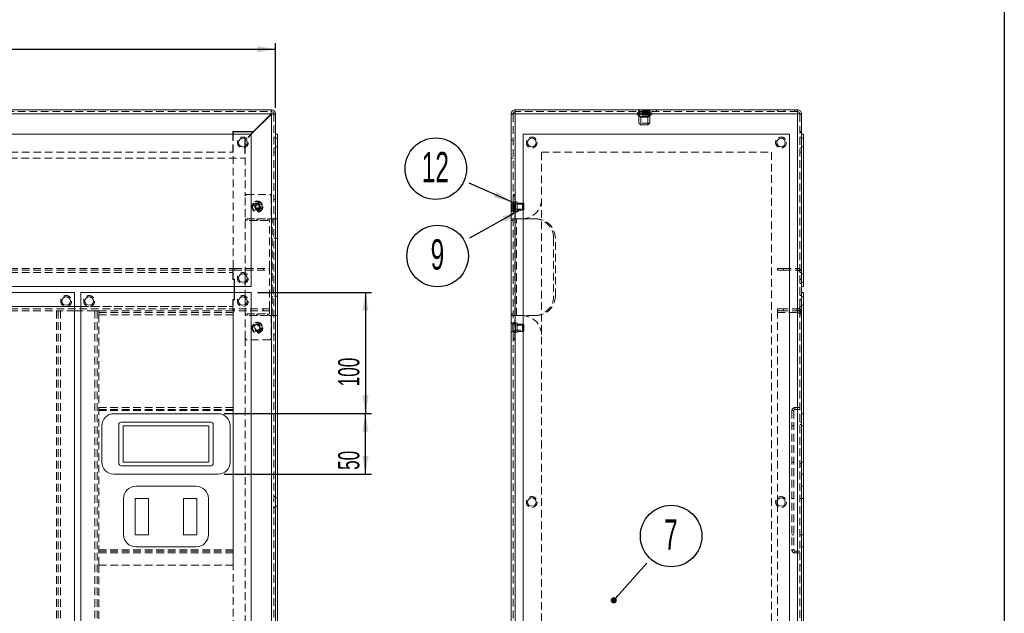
# Model space of a CAD drawing. Header units: millimetres. Extents: x -6 to 587, y -26 to 415.
# Tile 6 of 7: x 424 to 587, y 235 to 333. Entities that reach past the tile are written whole.
import ezdxf

# ---------------------------------------------------------------- set-up
doc = ezdxf.new("R2010")
doc.units = ezdxf.units.MM
doc.linetypes.add('HIDDEN', pattern=[1.905, 1.27, -0.635])
doc.layers.add('KOTY', color=96, linetype='Continuous')
doc.layers.add('RAMIK', color=7, linetype='Continuous')
doc.styles.add('SLDTEXTSTYLE0', font='TXT', dxfattribs={"width": 0.605})
doc.dimstyles.new('SLDDIMSTYLE0', dxfattribs={"dimtxt": 3.5, "dimasz": 3, "dimexe": 0, "dimexo": 0.0625, "dimgap": 0.875, "dimtad": 1, "dimdec": 1, "dimlfac": 5, "dimrnd": 1e-09, "dimzin": 12, "dimdsep": 46, "dimtxsty": 'SLDTEXTSTYLE0', "dimsah": 1, "dimcen": 0.09, "dimadec": 0, "dimazin": 3, "dimtfac": 1, "dimtdec": 1, "dimtofl": 0, "dimtmove": 0, "dimatfit": 3, "dimfxl": 0, "dimfrac": 2, "dimtolj": 1, "dimtzin": 12, "dimarcsym": 0})
doc.dimstyles.new('SLDDIMSTYLE1', dxfattribs={"dimtxt": 0, "dimasz": 1.016, "dimexe": 0, "dimexo": 0.0625, "dimgap": 0, "dimtad": 0, "dimtih": 1, "dimtoh": 1, "dimdec": 0, "dimrnd": 1e-09, "dimzin": 0, "dimdsep": 46, "dimtxsty": 'Standard', "dimblk1": 'DOT', "dimblk2": 'DOT', "dimsah": 1, "dimcen": 0.09, "dimadec": 0, "dimazin": 0, "dimtfac": 1.016, "dimtdec": 0, "dimtofl": 0, "dimtmove": 0, "dimatfit": 3, "dimldrblk": 'DOT', "dimfxl": 0, "dimfrac": 2, "dimtolj": 1, "dimtzin": 0, "dimarcsym": 0})
doc.dimstyles.new('SLDDIMSTYLE2', dxfattribs={"dimtxt": 0, "dimasz": 3, "dimexe": 0, "dimexo": 0.0625, "dimgap": 0, "dimtad": 0, "dimtih": 1, "dimtoh": 1, "dimdec": 0, "dimrnd": 1e-09, "dimzin": 0, "dimdsep": 46, "dimtxsty": 'Standard', "dimsah": 1, "dimcen": 0.09, "dimadec": 0, "dimazin": 0, "dimtfac": 3, "dimtdec": 0, "dimtofl": 0, "dimtmove": 0, "dimatfit": 3, "dimfxl": 0, "dimfrac": 2, "dimtolj": 1, "dimtzin": 0, "dimarcsym": 0})

# ---------------------------------------------------------------- blocks, each defined once
blk = doc.blocks.new('*D7')
at = {"layer": 'KOTY'}
for p, q in [((463.58, 287.6), (482.44, 287.6)), ((481.44, 287.6), (481.44, 267.6)), ((458.08, 267.6), (482.44, 267.6))]:
    blk.add_line(p, q, dxfattribs=at)
for points in [[(481.44, 287.6), (480.93, 284.6), (481.95, 284.6)], [(481.44, 267.6), (481.95, 270.6), (480.93, 270.6)]]:
    blk.add_solid(points, dxfattribs=at)
at = {"layer": 'KOTY', "insert": (476.93, 272.12, -0.13), "char_height": 3.5, "attachment_point": 1, "rotation": 90, "style": 'SLDTEXTSTYLE0'}
blk.add_mtext('100', dxfattribs=at)
blk = doc.blocks.new('*D8')
at = {"layer": 'KOTY'}
for p, q in [((458.08, 267.6), (482.44, 267.6)), ((481.44, 257.6), (481.44, 267.6)), ((458.08, 257.6), (482.44, 257.6))]:
    blk.add_line(p, q, dxfattribs=at)
for points in [[(481.44, 267.6), (480.93, 264.6), (481.95, 264.6)], [(481.44, 257.6), (481.95, 260.6), (480.93, 260.6)]]:
    blk.add_solid(points, dxfattribs=at)
at = {"layer": 'KOTY', "insert": (476.93, 258.31, -0.13), "char_height": 3.5, "attachment_point": 1, "rotation": 90, "style": 'SLDTEXTSTYLE0'}
blk.add_mtext('50', dxfattribs=at)
blk = doc.blocks.new('*D9')
at = {"layer": 'KOTY'}
for p, q in [((217.58, 318.12), (217.58, 328.8)), ((466.58, 318.12), (466.58, 328.8)), ((217.58, 327.8), (466.58, 327.8))]:
    blk.add_line(p, q, dxfattribs=at)
for points in [[(217.58, 327.8), (220.58, 327.29), (220.58, 328.3)], [(466.58, 327.8), (463.58, 328.3), (463.58, 327.29)]]:
    blk.add_solid(points, dxfattribs=at)
at = {"layer": 'KOTY', "insert": (339.8, 332.31, -0.13), "char_height": 3.5, "attachment_point": 1, "style": 'SLDTEXTSTYLE0'}
blk.add_mtext('1245', dxfattribs=at)
blk = doc.blocks.new('SW_NOTE_9')
at = {"layer": 'KOTY', "color": 0}
blk.add_circle((4.01, 4.49), 5.08, dxfattribs=at)
at = {"layer": 'KOTY', "color": 0, "insert": (3.97, 7.25), "char_height": 5, "attachment_point": 2, "style": 'SLDTEXTSTYLE0'}
blk.add_mtext('7', dxfattribs=at)
blk = doc.blocks.new('_DOT')
at = {"color": 0, "linetype": 'ByBlock', "lineweight": -2}
blk.add_line((-0.5, 0), (-1, 0), dxfattribs=at)
at = {"color": 0, "linetype": 'ByBlock', "const_width": 0.5}
blk.add_lwpolyline([(-0.25, 0, 1), (0.25, 0, 1)], format="xyb", close=True, dxfattribs=at)
blk = doc.blocks.new('SW_NOTE_10')
at = {"layer": 'KOTY', "color": 0}
blk.add_circle((-5.51, 2.41), 5.08, dxfattribs=at)
at = {"layer": 'KOTY', "color": 0, "insert": (-5.58, 5.17), "char_height": 5, "attachment_point": 2, "style": 'SLDTEXTSTYLE0'}
blk.add_mtext('12', dxfattribs=at)
blk = doc.blocks.new('SW_NOTE_11')
at = {"layer": 'KOTY', "color": 0}
blk.add_circle((-5.26, -2.92), 5.08, dxfattribs=at)
at = {"layer": 'KOTY', "color": 0, "insert": (-5.29, -0.16), "char_height": 5, "attachment_point": 2, "style": 'SLDTEXTSTYLE0'}
blk.add_mtext('9', dxfattribs=at)

msp = doc.modelspace()

# ---------------------------------------------------------------- linework, layer by layer
at = {"color": 7, "linetype": 'Continuous', "lineweight": 15}
for p, q in [((218.258, 317.795), (465.898, 317.795)), ((465.898, 317.495), (465.898, 317.795)), ((506.206, 317.795), (506.206, 317.115)), ((552.846, 317.795), (506.206, 317.795)), ((552.846, 317.115), (552.846, 317.795)), ((465.856, 317.115), (218.301, 317.115)), ((465.856, 317.115), (462.936, 314.195)), ((462.961, 314.135), (465.898, 317.073)), ((465.898, 317.073), (465.898, 186.195)), ((466.278, 317.115), (466.578, 317.115)), ((466.578, 317.115), (466.578, 186.875)), ((505.526, 317.115), (505.826, 317.115)), ((505.526, 317.115), (505.526, 317.073)), ((505.526, 317.073), (505.526, 186.195)), ((506.206, 317.115), (506.206, 186.875)), ((552.846, 317.115), (506.206, 317.115)), ((552.846, 186.875), (552.846, 317.115)), ((553.526, 317.115), (553.226, 317.115)), ((553.526, 317.073), (553.526, 317.115)), ((553.526, 186.195), (553.526, 317.073)), ((462.936, 314.195), (459.518, 314.195)), ((459.518, 313.795), (459.518, 314.195)), ((459.678, 314.135), (459.578, 314.035)), ((462.961, 314.135), (459.678, 314.135)), ((462.936, 314.195), (462.876, 314.135)), ((462.578, 313.795), (221.578, 313.795)), ((459.578, 313.795), (459.578, 314.035)), ((461.651, 312.911), (461.518, 312.778)), ((461.518, 312.778), (461.518, 311.783)), ((461.694, 312.868), (461.578, 312.753)), ((461.578, 312.753), (461.578, 311.821)), ((462.578, 288.595), (462.578, 313.795)), ((466.578, 313.795), (466.878, 313.795)), ((466.878, 313.795), (466.878, 192.195)), ((507.526, 192.195), (507.526, 313.795)), ((507.526, 313.795), (551.526, 313.795)), ((551.526, 313.795), (551.526, 192.195)), ((553.526, 313.795), (553.826, 313.795)), ((553.826, 313.795), (553.826, 288.595)), ((461.578, 289.421), (461.578, 290.57)), ((221.578, 288.595), (462.578, 288.595)), ((459.738, 288.595), (459.738, 287.595)), ((459.778, 287.595), (459.778, 288.595)), ((553.526, 288.595), (553.826, 288.595)), ((433.378, 287.595), (286.378, 287.595)), ((433.378, 192.195), (433.378, 287.595)), ((462.578, 287.595), (434.378, 287.595)), ((434.378, 287.595), (434.378, 192.195)), ((461.578, 285.621), (461.578, 286.77)), ((462.578, 192.195), (462.578, 287.595)), ((553.526, 287.595), (553.826, 287.595)), ((553.826, 287.595), (553.826, 192.195)), ((434.378, 284.595), (433.378, 284.595)), ((457.078, 267.595), (439.878, 267.595)), ((437.878, 265.595), (437.878, 259.595)), ((440.678, 265.795), (440.678, 259.395)), ((455.878, 266.195), (441.078, 266.195)), ((441.378, 259.595), (441.378, 265.595)), ((441.378, 265.595), (455.578, 265.595)), ((455.578, 265.595), (455.578, 259.595)), ((456.278, 259.395), (456.278, 265.795)), ((459.078, 259.595), (459.078, 265.595)), ((441.078, 258.995), (455.878, 258.995)), ((455.578, 259.595), (441.378, 259.595)), ((439.878, 257.595), (457.078, 257.595)), ((453.478, 255.595), (443.478, 255.595)), ((441.478, 253.595), (441.478, 247.595)), ((443.378, 253.595), (443.378, 247.595)), ((445.578, 253.595), (443.378, 253.595)), ((445.578, 247.595), (445.578, 253.595)), ((451.378, 253.595), (451.378, 247.595)), ((453.578, 253.595), (451.378, 253.595)), ((453.578, 247.595), (453.578, 253.595)), ((455.478, 247.595), (455.478, 253.595)), ((549.526, 253.356), (549.526, 252.635)), ((443.378, 247.595), (445.578, 247.595)), ((451.378, 247.595), (453.578, 247.595)), ((443.478, 245.595), (453.478, 245.595))]:
    msp.add_line(p, q, dxfattribs=at)
at = {"color": 7, "linetype": 'HIDDEN', "lineweight": 0}
for p, q in [((218.258, 317.495), (465.898, 317.495)), ((552.846, 317.495), (506.206, 317.495)), ((526.526, 317.795), (526.636, 317.675)), ((526.626, 317.795), (526.626, 317.495)), ((528.416, 317.675), (526.636, 317.675)), ((526.636, 317.675), (526.636, 317.395)), ((528.416, 317.395), (526.636, 317.395)), ((526.806, 317.795), (526.806, 317.275)), ((528.246, 317.275), (528.246, 317.795)), ((528.416, 317.675), (528.526, 317.795)), ((528.416, 317.395), (528.416, 317.675)), ((528.426, 317.495), (528.426, 317.795)), ((529.526, 317.495), (529.526, 317.795)), ((549.526, 317.495), (549.526, 317.795)), ((550.626, 317.795), (550.626, 317.495)), ((552.426, 317.495), (552.426, 317.795)), ((465.856, 317.115), (218.301, 317.115)), ((465.898, 186.195), (465.898, 317.073)), ((465.898, 299.795), (465.898, 317.073)), ((466.278, 317.115), (466.278, 186.875)), ((505.526, 317.073), (505.826, 317.073)), ((505.826, 317.073), (505.826, 317.115)), ((505.826, 186.195), (505.826, 317.073)), ((506.206, 317.115), (506.206, 186.875)), ((552.846, 317.115), (506.206, 317.115)), ((506.206, 299.795), (506.206, 317.115)), ((528.416, 316.895), (526.636, 316.895)), ((526.636, 316.895), (526.636, 315.595)), ((528.246, 317.275), (526.806, 317.275)), ((528.246, 317.015), (526.806, 317.015)), ((526.806, 317.015), (526.806, 316.67)), ((528.246, 316.67), (526.806, 316.67)), ((526.806, 316.67), (526.936, 316.595)), ((528.116, 316.595), (526.936, 316.595)), ((526.936, 316.595), (526.936, 315.295)), ((528.116, 316.595), (528.246, 316.67)), ((528.116, 315.295), (528.116, 316.595)), ((528.246, 316.67), (528.246, 317.015)), ((528.416, 315.595), (528.416, 316.895)), ((552.846, 186.875), (552.846, 317.115)), ((553.226, 317.115), (553.226, 317.073)), ((553.526, 317.073), (553.226, 317.073)), ((553.226, 317.073), (553.226, 186.195)), ((462.876, 314.135), (461.651, 312.911)), ((462.961, 314.135), (461.694, 312.868)), ((528.416, 315.595), (526.636, 315.595)), ((526.636, 315.595), (526.936, 315.295)), ((528.116, 315.295), (526.936, 315.295)), ((528.116, 315.295), (528.416, 315.595)), ((553.526, 314.195), (553.226, 314.195)), ((553.226, 314.135), (553.526, 314.135)), ((459.518, 310.795), (459.518, 313.795)), ((459.578, 289.795), (459.578, 313.795)), ((466.578, 313.295), (466.278, 313.295)), ((466.878, 313.095), (466.578, 313.095)), ((505.826, 312.778), (505.526, 312.778)), ((505.526, 312.753), (505.826, 312.753)), ((553.226, 314.035), (553.526, 314.035)), ((553.526, 313.295), (553.226, 313.295)), ((553.826, 313.095), (553.526, 313.095)), ((461.518, 311.783), (461.518, 309.795)), ((461.578, 311.821), (461.578, 303.595)), ((466.278, 311.495), (466.578, 311.495)), ((466.578, 311.695), (466.878, 311.695)), ((553.226, 311.495), (553.526, 311.495)), ((553.526, 311.695), (553.826, 311.695)), ((222.638, 309.795), (461.518, 309.795)), ((224.638, 310.795), (459.518, 310.795)), ((466.278, 310.795), (466.578, 310.795)), ((505.826, 309.795), (505.526, 309.795)), ((510.526, 310.795), (548.526, 310.795)), ((510.526, 195.195), (510.526, 310.795)), ((548.526, 310.795), (548.526, 195.195)), ((553.226, 310.795), (553.526, 310.795)), ((461.778, 303.795), (461.578, 303.595)), ((461.578, 290.57), (461.578, 303.595)), ((461.778, 303.795), (465.678, 303.795)), ((465.878, 303.595), (465.678, 303.795)), ((465.878, 303.595), (465.878, 299.775)), ((466.278, 302.995), (466.578, 302.995)), ((505.826, 303.795), (506.126, 303.795)), ((506.126, 303.595), (505.826, 303.595)), ((506.126, 302.395), (505.826, 302.695)), ((506.126, 303.795), (506.126, 303.595)), ((506.126, 279.995), (506.126, 303.595)), ((463.232, 301.805), (463.414, 302.1)), ((463.396, 301.5), (463.232, 301.805)), ((463.743, 301.49), (463.396, 301.5)), ((463.414, 302.1), (463.76, 302.09)), ((463.924, 301.785), (463.743, 301.49)), ((463.76, 302.09), (463.924, 301.785)), ((505.776, 302.395), (505.526, 302.645)), ((505.586, 302.595), (505.526, 302.595)), ((505.986, 302.1), (505.526, 302.1)), ((505.986, 302.09), (505.526, 302.09)), ((505.986, 301.805), (505.526, 301.805)), ((505.986, 301.785), (505.526, 301.785)), ((505.986, 301.5), (505.526, 301.5)), ((505.986, 301.49), (505.526, 301.49)), ((505.526, 300.945), (505.776, 301.195)), ((505.586, 300.995), (505.586, 302.595)), ((505.966, 302.195), (505.586, 302.595)), ((505.586, 300.995), (505.966, 301.395)), ((505.776, 301.195), (505.776, 302.395)), ((505.826, 302.395), (505.776, 302.395)), ((505.776, 301.195), (505.826, 301.195)), ((506.126, 302.395), (505.826, 302.395)), ((507.626, 302.195), (505.826, 302.195)), ((505.826, 301.395), (507.626, 301.395)), ((505.826, 300.895), (506.126, 301.195)), ((505.826, 301.195), (506.126, 301.195)), ((505.966, 301.395), (505.966, 302.195)), ((507.403, 302.195), (505.966, 302.195)), ((505.966, 301.395), (507.403, 301.395)), ((505.986, 301.805), (505.986, 302.1)), ((505.986, 301.5), (505.986, 301.805)), ((505.986, 301.49), (505.986, 301.5)), ((506.226, 302.395), (506.126, 302.395)), ((506.126, 301.195), (506.226, 301.195)), ((506.226, 302.395), (506.226, 301.195)), ((506.525, 302.395), (506.525, 301.195)), ((507.368, 302.395), (506.525, 302.395)), ((506.525, 301.195), (507.368, 301.195)), ((507.368, 302.395), (507.368, 301.195)), ((507.626, 302.345), (507.368, 302.395)), ((507.368, 301.195), (507.626, 301.245)), ((507.403, 301.395), (507.403, 302.195)), ((507.526, 302.072), (507.403, 302.195)), ((507.403, 301.395), (507.526, 301.518)), ((507.626, 302.345), (507.626, 301.245)), ((461.578, 299.795), (461.678, 299.795)), ((461.678, 299.495), (461.578, 299.495)), ((461.678, 299.795), (461.678, 299.495)), ((461.878, 299.795), (463.478, 299.795)), ((461.878, 299.495), (461.878, 299.795)), ((463.478, 299.495), (461.878, 299.495)), ((463.478, 299.795), (463.478, 299.495)), ((463.678, 299.495), (463.678, 299.795)), ((463.678, 299.795), (465.278, 299.795)), ((465.278, 299.495), (463.678, 299.495)), ((465.278, 299.795), (465.278, 299.495)), ((465.478, 299.795), (465.898, 299.795)), ((465.478, 299.495), (465.478, 299.795)), ((465.578, 299.495), (465.478, 299.495)), ((465.578, 291.595), (465.578, 299.495)), ((466.018, 299.775), (465.878, 299.775)), ((466.278, 299.795), (465.898, 299.795)), ((466.018, 283.815), (466.018, 299.775)), ((466.278, 299.775), (466.018, 299.775)), ((466.278, 299.795), (466.578, 299.795)), ((466.278, 299.775), (466.578, 299.775)), ((466.578, 299.795), (466.878, 299.795)), ((505.526, 300.995), (505.586, 300.995)), ((505.526, 299.795), (505.826, 299.795)), ((505.526, 299.495), (505.826, 299.495)), ((506.206, 299.795), (505.826, 299.795)), ((506.126, 299.775), (505.826, 299.775)), ((506.386, 299.775), (506.126, 299.775)), ((506.206, 299.795), (507.326, 299.795)), ((506.386, 283.815), (506.386, 299.775)), ((509.626, 299.775), (506.386, 299.775)), ((507.526, 299.795), (509.326, 299.795)), ((466.578, 296.575), (466.278, 296.575)), ((466.578, 296.595), (466.878, 296.595)), ((512.526, 296.595), (512.526, 286.995)), ((512.826, 287.015), (512.826, 296.575)), ((224.618, 291.595), (459.538, 291.595)), ((224.618, 291.295), (459.538, 291.295)), ((459.538, 291.595), (459.538, 290.915)), ((459.738, 291.595), (459.538, 291.595)), ((459.738, 291.295), (459.538, 291.295)), ((459.738, 291.295), (459.738, 291.595)), ((459.738, 291.595), (465.578, 291.595)), ((459.738, 291.295), (465.578, 291.295)), ((464.578, 291.595), (464.578, 291.295)), ((465.578, 291.295), (465.578, 291.595)), ((465.578, 284.895), (465.578, 291.295)), ((549.526, 291.295), (549.526, 291.595)), ((549.526, 291.595), (550.526, 291.595)), ((550.526, 291.295), (549.526, 291.295)), ((550.526, 291.595), (550.526, 291.295)), ((550.526, 291.595), (553.226, 291.595)), ((550.526, 291.295), (553.226, 291.295)), ((552.806, 291.295), (552.806, 291.595)), ((224.618, 290.915), (459.538, 290.915)), ((459.538, 290.915), (459.538, 289.755)), ((459.538, 289.755), (459.738, 289.755)), ((459.778, 289.795), (459.578, 289.795)), ((459.738, 289.755), (459.738, 288.595)), ((459.778, 288.595), (459.778, 289.795)), ((553.526, 290.895), (553.226, 290.895)), ((553.226, 289.795), (553.526, 289.795)), ((553.226, 289.755), (553.526, 289.755)), ((553.826, 290.695), (553.526, 290.695)), ((461.578, 286.77), (461.578, 289.421)), ((553.226, 289.095), (553.526, 289.095)), ((553.526, 289.295), (553.826, 289.295)), ((459.738, 286.435), (459.538, 286.435)), ((459.538, 286.435), (459.538, 285.275)), ((459.578, 192.195), (459.578, 286.395)), ((459.578, 286.395), (459.778, 286.395)), ((459.738, 287.595), (459.738, 286.435)), ((459.778, 286.395), (459.778, 287.595)), ((466.278, 287.015), (466.578, 287.015)), ((466.578, 286.995), (466.878, 286.995)), ((553.526, 287.095), (553.226, 287.095)), ((553.226, 286.435), (553.526, 286.435)), ((553.226, 286.395), (553.526, 286.395)), ((553.826, 286.895), (553.526, 286.895)), ((224.618, 285.275), (459.538, 285.275)), ((224.618, 284.895), (459.538, 284.895)), ((286.378, 285.275), (433.378, 285.275)), ((434.378, 285.275), (459.538, 285.275)), ((459.538, 285.275), (459.538, 284.595)), ((459.538, 284.895), (459.738, 284.895)), ((459.738, 284.895), (459.738, 284.595)), ((465.578, 284.895), (459.738, 284.895)), ((461.578, 279.995), (461.578, 285.621)), ((464.578, 284.895), (464.578, 284.595)), ((465.578, 284.895), (465.578, 284.595)), ((549.526, 284.595), (549.526, 284.895)), ((549.526, 284.895), (550.526, 284.895)), ((550.526, 284.895), (550.526, 284.595)), ((553.226, 284.895), (550.526, 284.895)), ((552.806, 284.895), (552.806, 284.595)), ((553.226, 285.295), (553.526, 285.295)), ((553.526, 285.495), (553.826, 285.495)), ((289.378, 284.595), (430.378, 284.595)), ((430.378, 284.595), (430.378, 195.235)), ((431.058, 284.595), (430.378, 284.595)), ((430.678, 284.595), (430.678, 195.235)), ((431.058, 284.595), (431.058, 195.235)), ((433.378, 284.595), (431.058, 284.595)), ((436.698, 284.595), (434.378, 284.595)), ((436.698, 284.595), (436.698, 195.235)), ((437.378, 284.595), (436.698, 284.595)), ((437.078, 284.595), (437.078, 195.235)), ((437.378, 284.595), (437.378, 283.915)), ((437.378, 284.595), (459.578, 284.595)), ((437.378, 284.595), (459.538, 284.595)), ((437.378, 284.295), (459.578, 284.295)), ((437.378, 283.915), (459.578, 283.915)), ((437.378, 283.915), (437.378, 242.595)), ((459.578, 284.595), (459.738, 284.595)), ((459.578, 283.915), (459.578, 242.595)), ((465.578, 284.595), (459.738, 284.595)), ((461.578, 284.095), (461.678, 284.095)), ((461.678, 283.795), (461.578, 283.795)), ((461.678, 284.095), (461.678, 283.795)), ((461.878, 284.095), (463.478, 284.095)), ((461.878, 283.795), (461.878, 284.095)), ((463.478, 283.795), (461.878, 283.795)), ((463.478, 284.095), (463.478, 283.795)), ((463.678, 283.795), (463.678, 284.095)), ((463.678, 284.095), (465.278, 284.095)), ((465.278, 283.795), (463.678, 283.795)), ((465.278, 284.095), (465.278, 283.795)), ((465.478, 284.095), (465.578, 284.095)), ((465.478, 283.795), (465.478, 284.095)), ((465.478, 283.795), (465.898, 283.795)), ((465.578, 284.095), (465.578, 284.595)), ((466.018, 283.815), (465.878, 283.815)), ((465.878, 283.815), (465.878, 279.995)), ((465.898, 283.795), (466.278, 283.795)), ((465.898, 283.795), (465.898, 186.53)), ((466.278, 283.815), (466.018, 283.815)), ((466.578, 283.815), (466.278, 283.815)), ((466.278, 283.795), (466.578, 283.795)), ((466.578, 283.795), (466.878, 283.795)), ((505.526, 284.095), (505.826, 284.095)), ((505.526, 283.795), (505.826, 283.795)), ((506.126, 283.815), (505.826, 283.815)), ((505.826, 283.795), (506.206, 283.795)), ((506.386, 283.815), (506.126, 283.815)), ((506.206, 186.875), (506.206, 283.795)), ((507.326, 283.795), (506.206, 283.795)), ((509.626, 283.815), (506.386, 283.815)), ((509.326, 283.795), (507.526, 283.795)), ((549.526, 284.595), (549.526, 253.356)), ((550.526, 284.595), (549.526, 284.595)), ((549.526, 284.295), (552.846, 284.295)), ((553.226, 284.595), (550.526, 284.595)), ((552.846, 284.295), (552.846, 284.595)), ((552.846, 284.595), (552.846, 195.235)), ((553.526, 284.595), (553.226, 284.595)), ((553.526, 283.915), (553.226, 283.915)), ((505.776, 282.395), (505.526, 282.645)), ((505.776, 281.195), (505.776, 282.395)), ((505.826, 282.395), (505.776, 282.395)), ((506.126, 282.395), (505.826, 282.695)), ((506.126, 282.395), (505.826, 282.395)), ((507.626, 282.195), (505.826, 282.195)), ((506.226, 282.395), (506.126, 282.395)), ((506.226, 282.395), (506.226, 281.195)), ((506.525, 282.395), (506.525, 281.195)), ((507.368, 282.395), (506.525, 282.395)), ((507.368, 282.395), (507.368, 281.195)), ((507.626, 282.345), (507.368, 282.395)), ((507.626, 282.345), (507.626, 281.245)), ((461.578, 279.995), (461.778, 279.795)), ((461.578, 279.995), (461.578, 194.17)), ((465.678, 279.795), (465.878, 279.995)), ((466.278, 280.595), (466.578, 280.595)), ((505.526, 280.945), (505.776, 281.195)), ((505.776, 281.195), (505.826, 281.195)), ((505.826, 281.395), (507.626, 281.395)), ((505.826, 280.895), (506.126, 281.195)), ((505.826, 281.195), (506.126, 281.195)), ((505.826, 279.995), (506.126, 279.995)), ((506.126, 281.195), (506.226, 281.195)), ((506.126, 279.995), (506.126, 279.795)), ((506.525, 281.195), (507.368, 281.195)), ((507.368, 281.195), (507.626, 281.245)), ((465.678, 279.795), (461.778, 279.795)), ((506.126, 279.795), (505.826, 279.795)), ((459.578, 268.595), (437.378, 268.595)), ((552.426, 268.595), (552.426, 268.295)), ((553.226, 268.595), (552.426, 268.595)), ((459.578, 268.295), (437.378, 268.295)), ((459.578, 268.095), (437.378, 268.095)), ((552.226, 268.095), (551.926, 268.095)), ((551.926, 268.095), (551.926, 245.095)), ((552.226, 268.095), (552.226, 245.095)), ((553.226, 268.295), (552.426, 268.295)), ((553.826, 267.595), (553.526, 267.595)), ((552.226, 265.595), (551.926, 265.595)), ((553.526, 266.195), (553.226, 266.195)), ((553.226, 265.795), (553.526, 265.795)), ((553.526, 265.595), (553.826, 265.595)), ((552.226, 259.595), (551.926, 259.595)), ((553.526, 259.395), (553.226, 259.395)), ((553.226, 258.995), (553.526, 258.995)), ((553.826, 259.595), (553.526, 259.595)), ((553.526, 257.595), (553.826, 257.595)), ((553.826, 255.595), (553.526, 255.595)), ((466.578, 253.895), (466.278, 253.895)), ((466.878, 253.695), (466.578, 253.695)), ((466.578, 252.295), (466.878, 252.295)), ((549.526, 252.635), (549.526, 192.195)), ((552.226, 253.595), (551.926, 253.595)), ((553.226, 253.595), (553.526, 253.595)), ((553.526, 253.595), (553.826, 253.595)), ((466.278, 252.095), (466.578, 252.095)), ((552.226, 247.595), (551.926, 247.595)), ((553.226, 247.595), (553.526, 247.595)), ((553.826, 247.595), (553.526, 247.595)), ((459.578, 245.095), (437.378, 245.095)), ((459.578, 244.895), (437.378, 244.895)), ((459.578, 244.595), (437.378, 244.595)), ((551.926, 245.095), (552.226, 245.095)), ((552.426, 244.895), (552.426, 244.595)), ((552.426, 244.895), (553.226, 244.895)), ((552.426, 244.595), (553.226, 244.595)), ((553.526, 245.595), (553.826, 245.595)), ((437.378, 242.595), (459.578, 242.595)), ((437.378, 242.595), (437.378, 195.235)), ((553.526, 242.595), (553.226, 242.595))]:
    msp.add_line(p, q, dxfattribs=at)
at = {"color": 8, "linetype": 'Continuous', "lineweight": 15}
msp.add_line((433.378, 285.275), (434.378, 285.275), dxfattribs=at)
at = {"color": 7, "linetype": 'HIDDEN', "lineweight": 0, "flags": 128}
for points in [[(526.806, 317.275), (526.73, 317.263), (526.67, 317.23), (526.645, 317.202), (526.63, 317.173), (526.626, 317.145), (526.63, 317.117), (526.645, 317.088), (526.67, 317.061), (526.73, 317.028), (526.806, 317.015)], [(528.246, 317.015), (528.321, 317.028), (528.381, 317.061), (528.407, 317.088), (528.421, 317.117), (528.426, 317.145), (528.421, 317.173), (528.407, 317.202), (528.381, 317.23), (528.321, 317.263), (528.246, 317.275)]]:
    msp.add_lwpolyline(points, dxfattribs=at)
at = {"color": 7, "linetype": 'HIDDEN', "lineweight": 0}
for centre, radius in [((461.178, 312.395), 0.9), ((508.926, 312.395), 0.9), ((550.126, 312.395), 0.9), ((463.578, 301.795), 0.9), ((463.578, 301.795), 0.85), ((463.578, 301.795), 0.8), ((463.578, 301.795), 0.6), ((463.578, 301.795), 0.55), ((463.578, 301.795), 0.4), ((463.578, 301.795), 0.277), ((461.178, 289.995), 0.9), ((431.978, 286.195), 0.9), ((435.778, 286.195), 0.9), ((461.178, 286.195), 0.9), ((463.578, 281.795), 0.9), ((463.578, 281.795), 0.85), ((463.578, 281.795), 0.8), ((463.578, 281.795), 0.6), ((463.578, 281.795), 0.55), ((463.578, 281.795), 0.4), ((508.926, 252.995), 0.9), ((550.126, 252.995), 0.9)]:
    msp.add_circle(centre, radius, dxfattribs=at)
at = {"color": 7, "linetype": 'Continuous', "lineweight": 15}
for centre in [(461.178, 312.395), (508.926, 312.395), (550.126, 312.395), (461.178, 289.995), (431.978, 286.195), (435.778, 286.195), (461.178, 286.195), (508.926, 252.995), (550.126, 252.995)]:
    msp.add_circle(centre, 0.7, dxfattribs=at)
for centre, radius, start, end in [((471.692, 317.092), 5.837, 173.08376, 179.7759), ((465.898, 317.115), 0.68, 0, 90), ((465.898, 317.115), 0.38, 0, 90), ((506.206, 317.115), 0.68, 89.99991, 180.00013), ((506.206, 317.115), 0.38, 90, 179.99993), ((552.846, 317.115), 0.68, 359.99987, 90.00009), ((552.846, 317.115), 0.38, 0.00007, 90), ((465.876, 322.905), 5.832, 270.22168, 276.91858), ((506.228, 311.282), 5.833, 90.22187, 96.91845), ((552.823, 311.282), 5.833, 83.08155, 89.77813), ((439.878, 265.595), 2, 90, 180), ((457.078, 265.595), 2, 0, 90), ((441.078, 265.795), 0.4, 90, 180), ((455.878, 265.795), 0.4, 0, 90), ((439.878, 259.595), 2, 180, 270), ((441.078, 259.395), 0.4, 180, 270), ((455.878, 259.395), 0.4, 270, 0), ((457.078, 259.595), 2, 270, 0), ((443.478, 253.595), 2, 90, 180), ((453.478, 253.595), 2, 0, 90), ((443.478, 247.595), 2, 180, 270), ((453.478, 247.595), 2, 270, 0)]:
    msp.add_arc(centre, radius, start, end, dxfattribs=at)
at = {"color": 7, "linetype": 'HIDDEN', "lineweight": 0}
for centre, radius, start, end in [((507.326, 302.995), 3.2, 270, 0), ((509.326, 296.595), 3.2, 0, 90), ((509.626, 296.575), 3.2, 0, 90), ((552.846, 290.915), 0.68, 0, 90), ((552.846, 290.915), 0.38, 0, 90), ((509.326, 286.995), 3.2, 270, 0), ((509.626, 287.015), 3.2, 270, 0), ((552.846, 285.275), 0.38, 270, 0), ((552.846, 285.275), 0.68, 270, 0), ((507.326, 280.595), 3.2, 0, 90), ((552.846, 283.915), 0.68, 0, 90), ((552.846, 283.915), 0.38, 0, 90), ((552.426, 268.095), 0.5, 90, 180), ((552.426, 268.095), 0.2, 90, 180), ((552.426, 245.095), 0.5, 180, 270), ((552.426, 245.095), 0.2, 180, 270)]:
    msp.add_arc(centre, radius, start, end, dxfattribs=at)
for centre, major_axis, ratio, start_param, end_param in [((526.636, 317.145), (-0.3, 0), 0.8333333, 4.712389, 7.8539816), ((528.416, 317.145), (0.3, 0), 0.8333333, 4.712389, 7.8539816), ((506.376, 302.395), (0, -0.2), 0.7490591, 1.5707963, 4.712389), ((506.376, 301.195), (0, 0.2), 0.7490591, 1.5707963, 4.712389), ((506.376, 282.395), (0, -0.2), 0.7490591, 1.5707963, 4.712389), ((506.376, 281.195), (0, 0.2), 0.7490591, 1.5707963, 4.712389)]:
    msp.add_ellipse(centre, major_axis=major_axis, ratio=ratio, start_param=start_param, end_param=end_param, dxfattribs=at)
at = {"layer": 'RAMIK'}
msp.add_line((587.019, 415), (587.019, 5), dxfattribs=at)

# ---------------------------------------------------------------- block references
at = {"layer": 'KOTY'}
for name, p in [('SW_NOTE_10', (498.574, 305.655)), ('SW_NOTE_11', (498.626, 296.562)), ('SW_NOTE_9', (527.944, 242.888))]:
    msp.add_blockref(name, p, dxfattribs=at)

# ---------------------------------------------------------------- dimensions: what is measured, and where the dimension line sits
dim = msp.add_linear_dim(base=(466.578, 327.795), p1=(217.578, 317.115), p2=(466.578, 317.115), dimstyle='SLDDIMSTYLE0', dxfattribs=at)
dim.commit()
dim.dimension.update_dxf_attribs({"geometry": '*D9', "text_midpoint": (346.749, 327.795), "dimtype": 160})
for p1, picture, middle in [((462.578, 287.595), '*D7', (481.443, 277.732)), ((457.078, 257.595), '*D8', (481.443, 262.588))]:
    dim = msp.add_linear_dim(base=(481.443, 267.595), p1=p1, p2=(457.078, 267.595), angle=90, dimstyle='SLDDIMSTYLE0', dxfattribs=at)
    dim.commit()
    dim.dimension.update_dxf_attribs({"geometry": picture, "text_midpoint": middle, "dimtype": 160})

# ---------------------------------------------------------------- leaders
for points, dimstyle in [([(505.596, 302.584), (498.574, 305.655)], 'SLDDIMSTYLE2'), ([(506.964, 301.195), (498.626, 296.562)], 'SLDDIMSTYLE2'), ([(522.473, 236.765), (527.944, 242.888)], 'SLDDIMSTYLE1')]:
    msp.add_leader(points, dimstyle=dimstyle, dxfattribs=at)

doc.saveas('drawing.dxf')
